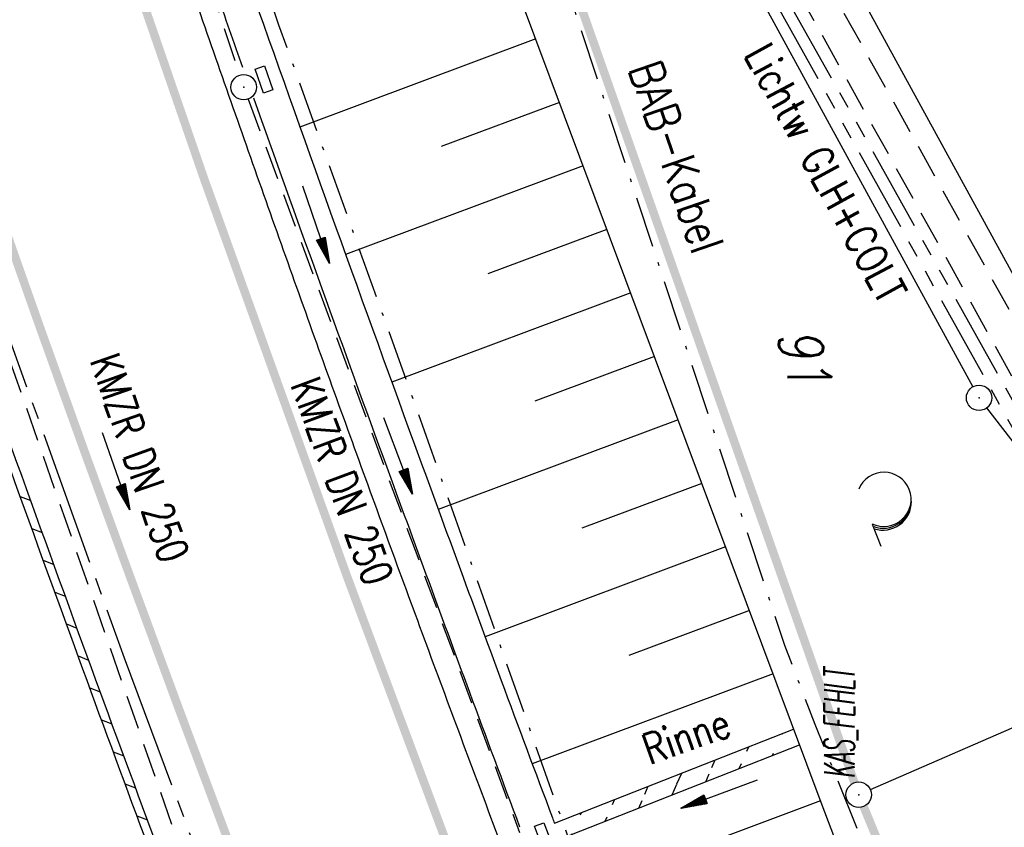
# Model space of a CAD drawing. Extents: x 447258 to 447844, y 441190 to 442763.
# Tile 51 of 123: x 447552 to 447611, y 441640 to 441687. Entities that reach past the tile are written whole.
import ezdxf
from ezdxf.enums import TextEntityAlignment as Align

# ---------------------------------------------------------------- set-up
doc = ezdxf.new("R2010")
doc.units = 0
doc.header["$LTSCALE"] = 2
doc.header["$MEASUREMENT"] = 0
for name, pattern in [('ACHSE', [5.5, 4, -0.5, 0.5, -0.5]), ('AUSGEZOGEN', [0]), ('BAB-FM2', [2.6, 1.5, -0.5, 0.1, -0.5]), ('GESTRICH-X2', [1.5, 1, -0.5]), ('PHANTOMX2', [5, 2.5, -0.5, 0.5, -0.5, 0.5, -0.5])]:
    doc.linetypes.add(name, pattern=pattern)
doc.layers.get('0').update_dxf_attribs({"linetype": 'AUSGEZOGEN'})
for name, color, linetype in [('207-FLSTNR', 8, 'AUSGEZOGEN'), ('207-GRENZL', 8, 'AUSGEZOGEN'), ('207-GRENZL-BAB', 7, 'AUSGEZOGEN'), ('207-GRENZP', 8, 'AUSGEZOGEN'), ('207-GRENZP-BAB', 7, 'AUSGEZOGEN'), ('ACHSETOP', 250, 'ACHSE'), ('ANMERKUNG', 7, 'CONTINUOUS'), ('BAB_FM', 5, 'BAB-FM2'), ('BOESCHG', 250, 'AUSGEZOGEN'), ('FBRTOP', 250, 'AUSGEZOGEN'), ('KANAL', 7, 'GESTRICH-X2'), ('Lichtwellenleiter COLT', 46, 'PHANTOMX2'), ('Lichtwellenleiter GLH', 46, 'PHANTOMX2'), ('MULDE', 250, 'AUSGEZOGEN'), ('PFEIL', 7, 'CONTINUOUS'), ('PFEILTOP', 200, 'AUSGEZOGEN'), ('Rinne', 200, 'CONTINUOUS'), ('SCHLITZRINNE', 200, 'AUSGEZOGEN'), ('SCHSYMBOL', 200, 'AUSGEZOGEN'), ('TEXTO', 4, 'CONTINUOUS'), ('WALD', 8, 'AUSGEZOGEN'), ('WEG', 250, 'GESTRICH-X2')]:
    doc.layers.add(name, color=color, linetype=linetype)
doc.styles.add('ROMANS', font='romans.shx', dxfattribs={"width": 0.8})

# ---------------------------------------------------------------- blocks, each defined once
blk = doc.blocks.new('PFEIL2')
at = {"color": 0}
for p, q in [((0.88, 0.002), (-2.401, -0.012)), ((0.881, -0.271), (0.879, 0.276)), ((0.879, 0.276), (2.429, 0.009)), ((0.911, 0.27), (0.879, 0.265)), ((0.965, 0.261), (0.879, 0.246)), ((1.019, 0.252), (0.879, 0.228)), ((1.073, 0.242), (0.879, 0.209)), ((1.127, 0.233), (0.879, 0.191)), ((1.181, 0.224), (0.879, 0.172)), ((1.235, 0.214), (0.879, 0.154)), ((1.289, 0.205), (0.879, 0.135)), ((1.343, 0.196), (0.879, 0.117)), ((1.397, 0.187), (0.879, 0.098)), ((1.451, 0.177), (0.879, 0.08)), ((1.505, 0.168), (0.879, 0.061)), ((1.559, 0.159), (0.88, 0.043)), ((1.613, 0.149), (0.88, 0.024)), ((1.668, 0.14), (0.88, 0.006)), ((1.722, 0.131), (0.88, -0.013)), ((1.776, 0.121), (0.88, -0.031)), ((1.83, 0.112), (0.88, -0.05)), ((1.884, 0.103), (0.88, -0.068)), ((1.938, 0.094), (0.88, -0.087)), ((1.992, 0.084), (0.88, -0.105)), ((2.046, 0.075), (0.88, -0.124)), ((2.1, 0.066), (0.88, -0.142)), ((2.154, 0.056), (0.88, -0.161)), ((2.208, 0.047), (0.88, -0.179)), ((2.262, 0.038), (0.881, -0.198)), ((2.316, 0.029), (0.881, -0.216)), ((2.37, 0.019), (0.881, -0.235)), ((2.424, 0.01), (0.881, -0.253)), ((2.429, 0.009), (0.881, -0.271))]:
    blk.add_line(p, q, dxfattribs=at)
blk = doc.blocks.new('GST')
at = {"color": 0}
blk.add_circle((0, 0), 0.75, dxfattribs=at)
blk.add_point((0, 0), dxfattribs=at)
blk = doc.blocks.new('LW')
at = {"color": 0}
blk.add_line((1.183, 0.003), (2.575, 0.003), dxfattribs=at)
for centre, radius, start, end in [((0.065, 1.189), 1.6, 312.72017, 226.72491), ((0.169, 1.08), 1.681, 321.19916, 68.98443), ((0.083, 1.129), 1.668, 319.29157, 65.21007)]:
    blk.add_arc(centre, radius, start, end, dxfattribs=at)

msp = doc.modelspace()

# ---------------------------------------------------------------- hatches: boundary and pattern name
at = {"layer": 'PFEILTOP'}
h = msp.add_hatch(dxfattribs=at)
h.set_pattern_fill('_USER', color=256, scale=1.5, angle=45, style=0, pattern_type=0)
h.set_pattern_definition([(329.237, (447424.7137, 441994.7568), (0.7672323, 1.2889355), [])])
edge = h.paths.add_edge_path()
edge.add_line((447554.689, 441513.768), (447547.504, 441545.104))
edge.add_line((447547.504, 441545.104), (447537.107, 441587.415))
edge.add_line((447537.107, 441587.415), (447530.255, 441607.806))
edge.add_line((447530.255, 441607.806), (447521.935, 441632.16))
edge.add_line((447521.935, 441632.16), (447521.172, 441636.995))
edge.add_line((447521.172, 441636.995), (447519.605, 441643.372))
edge.add_line((447519.605, 441643.372), (447515.335, 441649.099))
edge.add_line((447515.335, 441649.099), (447507.515, 441678.184))
edge.add_line((447507.515, 441678.184), (447498.583, 441711.54))
edge.add_line((447498.583, 441711.54), (447488.289, 441750.317))
edge.add_line((447488.289, 441750.317), (447482.131, 441773.305))
edge.add_line((447482.131, 441773.305), (447471.266, 441814.433))
edge.add_line((447471.266, 441814.433), (447463.339, 441844.985))
edge.add_line((447463.339, 441844.985), (447457.856, 441865.942))
edge.add_line((447457.856, 441865.942), (447449.55, 441897.966))
edge.add_line((447449.55, 441897.966), (447433.166, 441961.446))
edge.add_line((447433.166, 441961.446), (447421.147, 442008.815))
edge.add_line((447421.147, 442008.815), (447419.891, 442013.788))
edge.add_line((447553.909, 441513.59), (447546.726, 441544.92))
edge.add_line((447546.726, 441544.92), (447536.339, 441587.191))
edge.add_line((447536.339, 441587.191), (447529.497, 441607.55))
edge.add_line((447529.497, 441607.55), (447521.155, 441631.966))
edge.add_line((447521.155, 441631.966), (447520.388, 441636.837))
edge.add_line((447520.388, 441636.837), (447518.867, 441643.024))
edge.add_line((447518.867, 441643.024), (447514.603, 441648.743))
edge.add_line((447514.603, 441648.743), (447506.743, 441677.976))
edge.add_line((447506.743, 441677.976), (447497.811, 441711.334))
edge.add_line((447497.811, 441711.334), (447487.517, 441750.111))
edge.add_line((447487.517, 441750.111), (447481.357, 441773.099))
edge.add_line((447481.357, 441773.099), (447470.492, 441814.231))
edge.add_line((447470.492, 441814.231), (447462.565, 441844.783))
edge.add_line((447462.565, 441844.783), (447457.082, 441865.74))
edge.add_line((447457.082, 441865.74), (447448.776, 441897.766))
edge.add_line((447448.776, 441897.766), (447432.39, 441961.248))
edge.add_line((447432.39, 441961.248), (447420.371, 442008.619))
edge.add_line((447420.371, 442008.619), (447419.067, 442013.783))
h = msp.add_hatch(dxfattribs=at)
h.set_pattern_fill('_USER', color=256, scale=1.5, angle=45, style=0, pattern_type=0)
h.set_pattern_definition([(66.482, (447587.5578, 441641.2955), (-1.3754, 0.59857), [])])
edge = h.paths.add_edge_path()
edge.add_line((447584.351, 441638.959), (447598.454, 441644.509))
edge.add_line((447583.998, 441639.895), (447598.104, 441645.446))

# ---------------------------------------------------------------- linework, layer by layer
at = {"layer": '207-GRENZL'}
for p, q in [((447566.159, 441743.532), (447608.681, 441665.649)), ((447613.14, 441668.428), (447588.699, 441713.142)), ((447620.322, 441650.363), (447609.498, 441664.396)), ((447602.627, 441641.87), (447620.092, 441649.471))]:
    msp.add_line(p, q, dxfattribs=at)
at = {"layer": '207-GRENZL-BAB', "const_width": 0.5, "flags": 128}
for points in [[(447566.049, 441743.483), (447601.69, 441642.277)], [(447650.213, 441524.903), (447602.227, 441640.876)]]:
    msp.add_lwpolyline(points, dxfattribs=at)
at = {"layer": 'ACHSETOP'}
msp.add_lwpolyline([(447459.063, 442036.401), (447463.237, 442011.752), (447464.54, 442004.056), (447467.484, 441987.115), (447472.023, 441962.531), (447476.869, 441938.005), (447482.021, 441913.542), (447487.478, 441889.145), (447493.239, 441864.818), (447499.303, 441840.565), (447505.67, 441816.389), (447512.338, 441792.295), (447519.307, 441768.286), (447526.575, 441744.366), (447534.141, 441720.538), (447542.003, 441696.807), (447550.162, 441673.176), (447558.615, 441649.649), (447567.361, 441626.229), (447576.399, 441602.92), (447585.728, 441579.726)], dxfattribs=at)
at = {"layer": 'BAB_FM', "elevation": 15.129, "flags": 128}
msp.add_lwpolyline([(447495.608, 441989.275), (447492.293, 441976.643), (447492.44, 441971.852), (447495.348, 441948.145), (447498.998, 441937.054), (447501.326, 441922.454), (447509.29, 441889.856), (447510.301, 441876.486), (447512.857, 441865.442), (447515.001, 441855.801), (447519.865, 441845.371), (447521.425, 441840.839), (447525.398, 441827.34), (447530.83, 441809.898), (447533.224, 441799.43), (447533.657, 441792.659), (447538.399, 441778.609), (447541.349, 441768.637), (447548.322, 441745.151), (447555.832, 441721.726), (447562.39, 441702.712), (447567.73, 441687.005), (447575.29, 441665.95), (447584.842, 441638.924), (447591.148, 441623.505), (447599.743, 441602.561), (447607.765, 441581.002), (447619.878, 441553.225), (447633.446, 441519.415), (447646.254, 441491.919), (447655.195, 441472.268), (447661.578, 441458.302), (447669.128, 441454.308), (447671.761, 441453.641), (447675.656, 441448.302)], dxfattribs=at)
at = {"layer": 'BAB_FM', "flags": 128}
msp.add_lwpolyline([(447527.591, 441875.432), (447529.946, 441866.744), (447543.884, 441822.163), (447556.228, 441774.659), (447565.402, 441742.923), (447583.079, 441694.211), (447593.435, 441662.878), (447597.566, 441650.401), (447599.35, 441645.73), (447621.927, 441589.941), (447643.299, 441533.871), (447645.975, 441527.728), (447656.928, 441504.837), (447658.961, 441500.268), (447676.938, 441450.292), (447687.78, 441420.109), (447688.919, 441414.063), (447692.03, 441406.076), (447707.144, 441365.278)], dxfattribs=at)
at = {"layer": 'BOESCHG'}
for p, q in [((447582.894, 441686.168), (447568.987, 441680.973)), ((447584.294, 441682.421), (447577.314, 441679.814)), ((447585.694, 441678.674), (447571.685, 441673.441)), ((447587.093, 441674.927), (447580.068, 441672.303)), ((447588.493, 441671.179), (447574.406, 441665.918)), ((447589.892, 441667.432), (447582.834, 441664.796)), ((447591.292, 441663.685), (447577.149, 441658.402)), ((447592.692, 441659.938), (447585.609, 441657.292)), ((447594.091, 441656.191), (447579.907, 441650.893)), ((447595.491, 441652.444), (447588.392, 441649.792)), ((447596.891, 441648.697), (447582.687, 441643.391)), ((447599.69, 441641.202), (447585.509, 441635.905))]:
    msp.add_line(p, q, dxfattribs=at)
for points in [[(447490.874, 441774.634, 0.000732), (447503.191, 441735.269, 0.001058), (447504.239, 441731.961, 0.000049), (447527.037, 441660.553, 0.012987), (447548.526, 441598.847, 0.008782), (447584.24, 441509.076)], [(447505.968, 441733.072, 0.000005), (447506.375, 441731.761, 0.000001), (447528.372, 441660.974, 0.018969), (447550.06, 441599.512, 0.012778), (447587.97, 441510.52)]]:
    msp.add_lwpolyline(points, format="xyb", dxfattribs=at)
msp.add_lwpolyline([(447654.392, 441500.041), (447652.487, 441512.833), (447641.606, 441541.101), (447624.462, 441576.063), (447599.782, 441640.952), (447567.654, 441726.967), (447566.97, 441741.661), (447566.341, 441743.658)], dxfattribs=at)
at = {"layer": 'FBRTOP'}
for points in [[(447621.839, 441538.198, 0.000001), (447626.135, 441528.445, 0.000001), (447630.882, 441517.668)], [(447542.81, 441749.41, 0.001558), (447546.519, 441737.602, 0.001554), (447550.312, 441725.784, 0.001561), (447554.179, 441713.989, 0.001566), (447558.107, 441702.254, 0.001568), (447562.109, 441690.545, 0.001563), (447566.197, 441678.824, 0.001556), (447570.354, 441667.138, 0.001558), (447574.578, 441655.497, 0.001561), (447578.875, 441643.878, 0.00156), (447583.25, 441632.276, 0.001564), (447587.698, 441620.695, 0.001567), (447592.211, 441609.165, 0.001562), (447596.796, 441597.663, 0.001559), (447601.461, 441586.168, 0.001554), (447606.816, 441573.203, 0.002025)]]:
    msp.add_lwpolyline(points, format="xyb", dxfattribs=at)
at = {"layer": 'FBRTOP', "const_width": 0.5}
msp.add_lwpolyline([(447464.957, 442014.069, 0.000032), (447466.358, 442005.849, 0.00188), (447469.563, 441987.473, 0.001388), (447474.067, 441962.615, 0.004915), (447477.718, 441943.815, 0.003122), (447483.942, 441914.314, 0.003035), (447489.36, 441890.111, 0.003056), (447495.033, 441866.142, 0.003055), (447501.053, 441842.025, 0.003159), (447507.165, 441818.775, 0.003064), (447513.652, 441795.291, 0.002975), (447520.626, 441771.181, 0.002885), (447527.632, 441747.985, 0.002726), (447535.322, 441723.516, 0.00326), (447543.354, 441698.991, 0.003546), (447551.045, 441676.545, 0.003512), (447558.921, 441654.576, 0.003164), (447567.987, 441630.311, 0.002799), (447578.014, 441604.42, 0.003665), (447585.929, 441584.743, 0.002614)], format="xyb", dxfattribs=at)
msp.add_lwpolyline([(447477.031, 442014.144), (447477.04, 442014.089), (447478.338, 442006.423), (447481.265, 441989.585), (447485.774, 441965.159), (447490.587, 441940.805), (447495.702, 441916.513), (447501.121, 441892.286), (447506.842, 441868.129), (447512.864, 441844.046), (447519.186, 441820.039), (447525.807, 441796.114), (447532.728, 441772.273), (447539.945, 441748.52), (447547.458, 441724.858), (447555.265, 441701.293), (447563.367, 441677.828), (447571.761, 441654.465), (447580.446, 441631.209), (447589.42, 441608.063), (447598.684, 441585.031)], dxfattribs=at)
at = {"layer": 'KANAL'}
for p, q in [((447550.344, 441729.5), (447565.438, 441684.031)), ((447565.938, 441682.625), (447581.938, 441639.344)), ((447548.906, 441675.719), (447564.719, 441630.375))]:
    msp.add_line(p, q, dxfattribs=at)
at = {"layer": 'Lichtwellenleiter COLT', "flags": 128}
msp.add_lwpolyline([(447442.96, 442335.557), (447456.7, 442249.29), (447463.6, 442209.09), (447469.32, 442174.78), (447469.36, 442166.151), (447470.01, 442158.25), (447478.55, 442083.31), (447480.14, 442073.68), (447482.71, 442066.62), (447489.76, 442034.75), (447494.21, 442009.95), (447495.29, 441993.16), (447497.59, 441980.16), (447507.01, 441951.68), (447515.71, 441920.25), (447518.26, 441903.22), (447520.43, 441896.13), (447523.64, 441884.43), (447526.37, 441878.79), (447528.11, 441866.61), (447535.41, 441848.78), (447549.9, 441801.26), (447568.27, 441742.34), (447581.42, 441716.38), (447612.07, 441661.31), (447621.06, 441647.3), (447628.35, 441633.93), (447651.39, 441582.52), (447667.47, 441546.03), (447670.34, 441536.67), (447673.43, 441498.26), (447664.89, 441495.23), (447661.03, 441486.35), (447675.09, 441449.74), (447687.91, 441416.57), (447692.3, 441403.5), (447701.96, 441375.5), (447703.056, 441372.658), (447718.41, 441332.85), (447728.05, 441307.18), (447736.09, 441285.14), (447740.65, 441276.91), (447753.75, 441244.43), (447753.961, 441243.938)], dxfattribs=at)
at = {"layer": 'Lichtwellenleiter GLH', "flags": 128}
msp.add_lwpolyline([(447443.04, 442335.579), (447446.805, 442314.878), (447447.202, 442307.726), (447447.035, 442305.663), (447448.105, 442303.179), (447455.853, 442257.883), (447455.973, 442254.994), (447459.182, 442233.704), (447462.547, 442212.489), (447466.159, 442189.433), (447469.204, 442166.064), (447470.01, 442158.25), (447477.849, 442087.756), (447478.831, 442082.344), (447479.744, 442076.075), (447482.71, 442066.62), (447482.866, 442066.064), (447485.146, 442052.08), (447487.034, 442045.024), (447495.36, 441997.645), (447495.603, 441995.693), (447495.209, 441993.321), (447496.284, 441982.821), (447499.097, 441971.423), (447507.795, 441945.91), (447510.425, 441935.505), (447513.476, 441923.434), (447517.904, 441903.132), (447521.941, 441888.796), (447544.368, 441820.369), (447557.569, 441774.31), (447581.166, 441717.983), (447600.457, 441683.636), (447618.3, 441651.867), (447628.983, 441630.357), (447653.543, 441577.923), (447660.352, 441562.951), (447664.557, 441553.744), (447668.65, 441544.501), (447669.801, 441541.079), (447661.429, 441483.757), (447662.612, 441481.552), (447669.396, 441464.067), (447675.656, 441448.302), (447681.09, 441434.845), (447685.339, 441422.75), (447689.146, 441411.07), (447689.921, 441408.693), (447693.538, 441400.577), (447697.253, 441388.481), (447698.59, 441384.754), (447711.275, 441353.274), (447728.897, 441302.547), (447734.682, 441288.069), (447738.281, 441281.653), (447743.226, 441270.195), (447752.442, 441247.185), (447753.822, 441243.9)], dxfattribs=at)
at = {"layer": 'MULDE'}
for points in [[(447534.097, 441790.961, 0.000943), (447539, 441774.461, 0.000816), (447546.251, 441750.373, 0.002946), (447553.93, 441725.541, 0.004049), (447559.768, 441707.559, 0.00424), (447565.927, 441689.606, 0.002769), (447575.747, 441662.236, 0.000911), (447580.861, 441648.308, 0.001563), (447583.881, 441640.206, 0.000067), (447583.998, 441639.895, 0.003249)], [(447550.579, 441729.53, 0.000545), (447552.023, 441724.939, 0.004049), (447557.87, 441706.927, 0.00424), (447564.041, 441688.94, 0.000447), (447565.608, 441684.508, 0.000911)], [(447566.254, 441682.689, 0.002138), (447573.869, 441661.55, 0.000911), (447578.985, 441647.615, 0.001529), (447581.942, 441639.68, 0.00402)]]:
    msp.add_lwpolyline(points, format="xyb", dxfattribs=at)
at = {"layer": 'Rinne'}
for p, q in [((447583.998, 441639.895), (447598.104, 441645.446)), ((447584.351, 441638.959), (447598.454, 441644.509))]:
    msp.add_line(p, q, dxfattribs=at)
at = {"layer": 'SCHLITZRINNE'}
for p, q in [((447552.49, 441659.168), (447553.11, 441658.924)), ((447553.169, 441657.288), (447553.789, 441657.044)), ((447553.849, 441655.407), (447554.47, 441655.163)), ((447554.531, 441653.526), (447555.152, 441653.281)), ((447555.216, 441651.644), (447555.837, 441651.399)), ((447555.902, 441649.761), (447556.524, 441649.516)), ((447556.59, 441647.877), (447557.213, 441647.632)), ((447557.282, 441645.992), (447557.904, 441645.747)), ((447557.975, 441644.107), (447558.598, 441643.861)), ((447558.671, 441642.22), (447559.295, 441641.974)), ((447559.369, 441640.332), (447559.994, 441640.086))]:
    msp.add_line(p, q, dxfattribs=at)
for points in [[(447610.021, 441518.082, -0.002426), (447597.936, 441545.518, -0.004663), (447591.85, 441559.882, -0.000107), (447575.547, 441599.407, -0.003601), (447575.071, 441600.587, -0.002348), (447570.509, 441612.285, -0.001625), (447564.05, 441629.24, -0.002837), (447555.938, 441651.121, -0.002516), (447547.056, 441675.89, -0.003905), (447538.931, 441699.496, -0.003699), (447530.733, 441724.549, -0.003001), (447523.632, 441747.275, -0.002813), (447516.338, 441771.607, -0.002621), (447509.059, 441796.886, -0.002971), (447502.887, 441819.258, -0.003233), (447497.122, 441841.215, -0.002784), (447490.733, 441866.796, -0.003184), (447484.619, 441892.581, -0.003433), (447479.649, 441914.852, -0.003376)], [(447563.284, 441629.855, -0.002734), (447555.468, 441650.95, -0.002445), (447546.832, 441675.024, -0.003905)]]:
    msp.add_lwpolyline(points, format="xyb", dxfattribs=at)
at = {"layer": 'SCHSYMBOL'}
for points in [[(447566.846, 441682.975), (447566.349, 441684.393), (447566.899, 441684.586), (447567.396, 441683.167)], [(447583.36, 441638.299), (447582.83, 441639.705), (447583.375, 441639.91), (447583.905, 441638.504)]]:
    msp.add_lwpolyline(points, close=True, dxfattribs=at)
at = {"layer": 'WEG', "flags": 128}
for points in [[(447622.116, 441648.506, -0.005118), (447617.03, 441655.577, -0.026449), (447616.133, 441657.006), (447595.108, 441694.81), (447576.155, 441728.889, -0.016179), (447572.183, 441736.609, -0.018371), (447569.162, 441743.634, -0.01643), (447568.137, 441746.565, -0.001463), (447557.815, 441779.846, -0.004756), (447556.409, 441784.585, -0.001933), (447553.107, 441796.294)], [(447624.351, 441650.6, -0.0105), (447618.517, 441656.71, -0.058515), (447617.627, 441657.944), (447595.655, 441697.451), (447577.722, 441729.695, -0.016179), (447573.8, 441737.318, -0.018308), (447570.806, 441744.278, -0.016493), (447569.79, 441747.182, -0.001461), (447559.503, 441780.352, -0.004759), (447558.098, 441785.089, -0.001936), (447554.801, 441796.779)]]:
    msp.add_lwpolyline(points, format="xyb", dxfattribs=at)

# ---------------------------------------------------------------- block references
at = {"layer": '207-GRENZP', "rotation": 285.3280982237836}
msp.add_blockref('GST', (447609.04, 441664.99), dxfattribs=at)
at = {"layer": '207-GRENZP-BAB', "rotation": 285.3280982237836}
msp.add_blockref('GST', (447601.94, 441641.57), dxfattribs=at)
at = {"layer": 'PFEIL'}
for p, rotation in [((447574.786, 441661.571), 290.2811000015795), ((447558.141, 441660.669), 289.1967999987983)]:
    msp.add_blockref('PFEIL2', p, dxfattribs=dict(at, rotation=rotation))
at = {"layer": 'PFEILTOP'}
for p, rotation in [((447569.935, 441675.211), 288.7639314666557), ((447593.726, 441641.609), 200.0134265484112)]:
    msp.add_blockref('PFEIL2', p, dxfattribs=dict(at, rotation=rotation))
at = {"layer": 'SCHSYMBOL', "rotation": 109.2772999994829}
msp.add_blockref('GST', (447565.671, 441683.326), dxfattribs=at)
at = {"layer": 'WALD', "rotation": 291.3104701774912}
msp.add_blockref('LW', (447602.3, 441658.63), dxfattribs=at)

# ---------------------------------------------------------------- texts
at = {"layer": '207-FLSTNR', "style": 'ROMANS', "oblique": 15, "width": 0.8}
msp.add_text('91', height=2.5, rotation=285.3281, dxfattribs=at).set_placement((447597.04, 441668.78))
at = {"layer": 'ANMERKUNG', "style": 'ROMANS', "oblique": 7, "width": 0.5}
msp.add_text('KAS_FEHLT', height=1.8, rotation=90, dxfattribs=at).set_placement((447601.699, 441642.523))
at = {"layer": 'BAB_FM', "style": 'ROMANS', "width": 0.8}
msp.add_text('BAB-Kabel', height=2, rotation=288.97472, dxfattribs=at).set_placement((447588.339, 441684.431))
at = {"layer": 'Lichtwellenleiter GLH', "style": 'ROMANS', "width": 0.8}
msp.add_text('Lichtw GLH+COLT', height=1.8, rotation=298.52566, dxfattribs=at).set_placement((447595.144, 441685.253))
at = {"layer": 'Rinne', "style": 'ROMANS', "width": 0.8}
msp.add_text('Rinne', height=1.8, rotation=19.5068, dxfattribs=at).set_placement((447589.607, 441643.315))
at = {"layer": 'TEXTO', "style": 'ROMANS', "width": 0.75}
for rotation, p in [(289.1968, (447558.679, 441661.154)), (290.2811, (447570.621, 441659.77))]:
    msp.add_text('KMZR DN 250', height=1.8, rotation=rotation, dxfattribs=at).set_placement(p, align=Align.CENTER)

doc.saveas('drawing.dxf')
